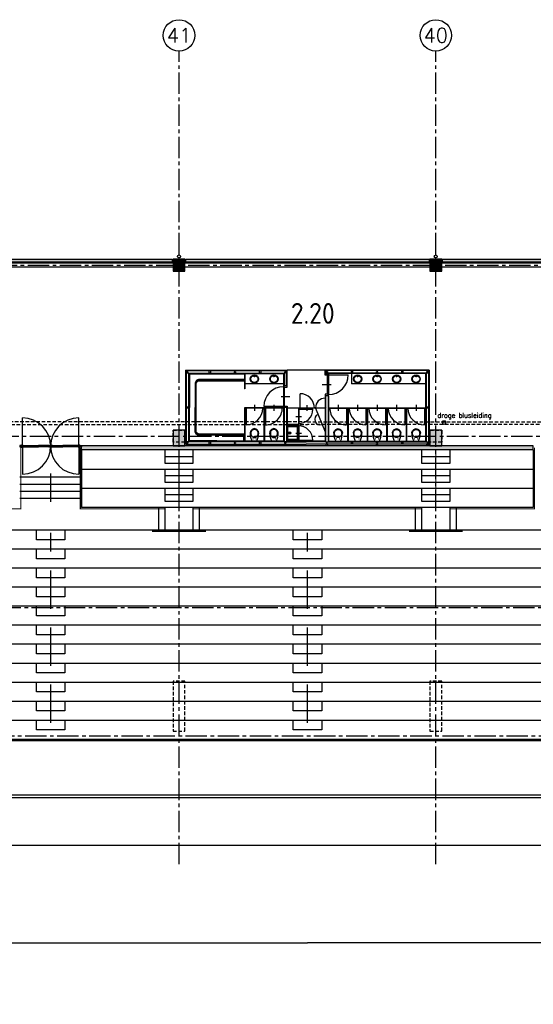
# Model space of a CAD drawing. Extents: x 2980 to 201049, y 2980 to 157420.
# Tile 50 of 78: x 85800 to 107400, y 116010 to 157420. Entities that reach past the tile are written whole.
import ezdxf
from ezdxf.enums import TextEntityAlignment as Align

# ---------------------------------------------------------------- set-up
doc = ezdxf.new("R2010")
doc.units = 0
doc.header["$LTSCALE"] = 1200
doc.linetypes.add('CENTER2', pattern=[1.125, 0.75, -0.125, 0.125, -0.125])
doc.linetypes.add('HIDDEN2', pattern=[0.1875, 0.125, -0.0625])
doc.layers.add('CIVIEL', color=8, linetype='CONTINUOUS')
doc.layers.add('STRAMIENLIJNEN', color=9, linetype='CENTER2')
doc.styles.add('5MM', font='romans', dxfattribs={"height": 1000})
doc.styles.add('FRANK', font='iso.shx', dxfattribs={"width": 1.2})
doc.styles.add('VAR', font='ROMANS')

msp = doc.modelspace()

# ---------------------------------------------------------------- linework, layer by layer
at = {"layer": 'CIVIEL'}
for p, q in [((92250, 147184), (81950, 147184)), ((92250, 147016), (81950, 147016)), ((103050, 147184), (92750, 147184)), ((103050, 147016), (92750, 147016)), ((113850, 147184), (103550, 147184)), ((113850, 147016), (103550, 147016)), ((92777.5, 142685.17432), (97041.834, 142685.17432)), ((92777.5, 142685.17432), (92777.5, 139565.17432)), ((92790, 142672.67432), (97029.334, 142672.67432)), ((92790, 142672.67432), (92790, 139565.17432)), ((92802.5, 142660.17432), (97016.834, 142660.17432)), ((92802.5, 142660.17432), (92802.5, 139565.17432)), ((92902.5, 142560.17432), (96916.834, 142560.17432)), ((92902.5, 142560.17432), (92902.5, 139665.17432)), ((92915, 142547.67432), (96904.334, 142547.67432)), ((92915, 142547.67432), (92915, 139677.67432)), ((92927.5, 142535.17432), (96891.834, 142535.17432)), ((92927.5, 142535.17432), (92927.5, 139690.17432)), ((95251.834, 142535.17432), (95251.834, 141901.17432)), ((95271.834, 142535.17432), (95271.834, 141901.17432)), ((96891.834, 142535.17432), (96891.834, 142035.17432)), ((98641.834, 142685.17432), (97041.834, 142685.17432)), ((103021.834, 142685.17432), (98641.834, 142685.17432)), ((103009.334, 142672.67432), (98654.334, 142672.67432)), ((102996.834, 142660.17432), (98666.834, 142660.17432)), ((102896.834, 142560.17432), (98766.834, 142560.17432)), ((102884.334, 142547.67432), (98779.334, 142547.67432)), ((98786.834, 142483.17432), (99616.834, 142483.17432)), ((102871.834, 142535.17432), (98791.834, 142535.17432)), ((99749.334, 142535.17432), (99749.334, 142110.17432)), ((102871.834, 142535.17432), (102871.834, 139690.17432)), ((102884.334, 142547.67432), (102884.334, 139677.67432)), ((102896.834, 142560.17432), (102896.834, 139665.17432)), ((102996.834, 142660.17432), (102996.834, 139565.17432)), ((103009.334, 142672.67432), (103009.334, 139565.17432)), ((103021.834, 142685.17432), (103021.834, 139565.17432)), ((96891.834, 142110.17432), (95271.834, 142110.17432)), ((98892.62806, 142068.17432), (98518.11735, 142068.17432)), ((102871.834, 142110.17432), (99749.334, 142110.17432)), ((95271.834, 141901.17432), (95251.834, 141901.17432)), ((97591.834, 141081.17432), (97591.834, 141691.17432)), ((98791.834, 141811.17432), (98791.834, 141811.17432)), ((98791.834, 141811.17432), (98791.834, 141811.17432)), ((95671.834, 141216.82613), (95671.834, 140964.22974)), ((96491.834, 141216.82613), (96491.834, 140964.22974)), ((96791.03994, 141568.17432), (97165.55065, 141568.17432)), ((97891.834, 140967.88293), (97891.834, 141215.05508)), ((99191.834, 141216.82613), (99191.834, 140964.22974)), ((100011.834, 141216.82613), (100011.834, 140964.22974)), ((100831.834, 141216.82613), (100831.834, 140964.22974)), ((101651.834, 141216.82613), (101651.834, 140964.22974)), ((102471.834, 141216.82613), (102471.834, 140964.22974)), ((96891.834, 141101.17432), (95251.834, 141101.17432)), ((95251.834, 141101.17432), (95251.834, 139690.17432)), ((96891.834, 141081.17432), (95271.834, 141081.17432)), ((95271.834, 141081.17432), (95271.834, 139690.17432)), ((95321.834, 141101.17432), (95321.834, 140381.17432)), ((96021.834, 141081.17432), (96021.834, 141101.17432)), ((96896.834, 141153.17432), (96066.834, 141153.17432)), ((96071.834, 141081.17432), (96071.834, 139690.17432)), ((96091.834, 141081.17432), (96091.834, 139690.17432)), ((96141.834, 141101.17432), (96141.834, 140381.17432)), ((96841.834, 141081.17432), (96841.834, 141061.17432)), ((96961.834, 141110.17432), (96961.834, 141110.17432)), ((97041.834, 141101.17432), (98641.834, 141101.17432)), ((98641.834, 141081.17432), (97041.834, 141081.17432)), ((97521.834, 141081.17432), (97521.834, 139690.17432)), ((97521.834, 141038.1887), (98131.834, 141038.1887)), ((97541.834, 141081.17432), (97541.834, 139690.17432)), ((98241.834, 141081.17432), (98641.834, 140081.55533)), ((98265.1211, 141092.86845), (98265.1211, 141092.86845)), ((98317.97421, 141092.86845), (98317.97421, 141092.86845)), ((98721.834, 141110.17432), (98721.834, 141110.17432)), ((98791.834, 141101.17432), (102871.834, 141101.17432)), ((98791.834, 141081.17432), (102871.834, 141081.17432)), ((98841.834, 141081.17432), (98841.834, 141061.17432)), ((99541.834, 141101.17432), (99541.834, 140381.17432)), ((99591.834, 141081.17432), (99591.834, 139690.17432)), ((99611.834, 141081.17432), (99611.834, 139690.17432)), ((99661.834, 141081.17432), (99661.834, 141101.17432)), ((100361.834, 141101.17432), (100361.834, 140381.17432)), ((100411.834, 141081.17432), (100411.834, 139690.17432)), ((100431.834, 141081.17432), (100431.834, 139690.17432)), ((100481.834, 141081.17432), (100481.834, 141101.17432)), ((101181.834, 141101.17432), (101181.834, 140381.17432)), ((101231.834, 141081.17432), (101231.834, 139690.17432)), ((101251.834, 141081.17432), (101251.834, 139690.17432)), ((101301.834, 141081.17432), (101301.834, 141101.17432)), ((102001.834, 141101.17432), (102001.834, 140381.17432)), ((102051.834, 141081.17432), (102051.834, 139690.17432)), ((102071.834, 141081.17432), (102071.834, 139690.17432)), ((102121.834, 141081.17432), (102121.834, 141101.17432)), ((102821.834, 141101.17432), (102821.834, 140381.17432)), ((85918, 139486.75), (85918, 140668.75)), ((88282, 139486.75), (88282, 140668.75)), ((96891.834, 140790.17432), (96891.834, 139690.17432)), ((97521.834, 140395.67432), (97041.834, 140395.67432)), ((97408.54261, 140738.1887), (97655.71476, 140738.1887)), ((98791.834, 140790.17432), (98791.834, 139690.17432)), ((103595, 140550), (103705, 140550)), ((103595, 140450), (103595, 140550)), ((103705, 140450), (103705, 140550)), ((97521.834, 140375.67432), (97041.834, 140375.67432)), ((97408.54261, 140033.15994), (97655.71476, 140033.15994)), ((92802.5, 139565.17432), (92777.5, 139565.17432)), ((96916.834, 139665.17432), (92902.5, 139665.17432)), ((92902.5, 139565.17432), (97841.834, 139565.17432)), ((96904.334, 139677.67432), (92915, 139677.67432)), ((96891.834, 139690.17432), (92927.5, 139690.17432)), ((95771.834, 139690.17432), (95571.834, 139690.17432)), ((96591.834, 139690.17432), (96391.834, 139690.17432)), ((97016.834, 139665.17432), (97841.834, 139665.17432)), ((97029.334, 139677.67432), (97841.834, 139677.67432)), ((97041.834, 139690.17432), (97841.834, 139690.17432)), ((97521.834, 139733.15994), (98131.834, 139733.15994)), ((98641.834, 139690.17432), (97841.834, 139690.17432)), ((98654.334, 139677.67432), (97841.834, 139677.67432)), ((98666.834, 139665.17432), (97841.834, 139665.17432)), ((102896.834, 139565.17432), (97841.834, 139565.17432)), ((98766.834, 139665.17432), (102896.834, 139665.17432)), ((98779.334, 139677.67432), (102884.334, 139677.67432)), ((98791.834, 139690.17432), (102871.834, 139690.17432)), ((99091.834, 139690.17432), (99291.834, 139690.17432)), ((99911.834, 139690.17432), (100111.834, 139690.17432)), ((100731.834, 139690.17432), (100931.834, 139690.17432)), ((101551.834, 139690.17432), (101751.834, 139690.17432)), ((102371.834, 139690.17432), (102571.834, 139690.17432)), ((102996.834, 139565.17432), (103021.834, 139565.17432)), ((85850, 139491.5), (85868, 139491.5)), ((85850, 139486.75), (85868, 139486.75)), ((85850, 139482), (85868, 139482)), ((85918, 139486.75), (85918, 138304.75)), ((85924, 139493), (86591, 139493)), ((85924, 139467), (85924, 139493)), ((85924, 139485), (86591, 139485)), ((85924, 139473), (86591, 139473)), ((85924, 139467), (86591, 139467)), ((85940, 139518.5), (86591, 139518.5)), ((85940, 139499), (85941.05796, 139493)), ((85940, 139461), (85941.05796, 139467)), ((85940, 139455), (86591, 139455)), ((87019, 139518.5), (86591, 139518.5)), ((87035, 139493), (86591, 139493)), ((87035, 139485), (86591, 139485)), ((87035, 139473), (86591, 139473)), ((87035, 139467), (86591, 139467)), ((87019, 139455), (86591, 139455)), ((87019, 139499), (87017.94204, 139493)), ((87019, 139461), (87017.94204, 139467)), ((87035, 139467), (87035, 139493)), ((87100, 139491.5), (87091, 139491.5)), ((87091, 139486.75), (87109, 139486.75)), ((87109, 139486.75), (87091, 139486.75)), ((87100, 139482), (87091, 139482)), ((87100, 139491.5), (87109, 139491.5)), ((87100, 139482), (87109, 139482)), ((87165, 139467), (87165, 139493)), ((87165, 139493), (87609, 139493)), ((87165, 139485), (87609, 139485)), ((87165, 139473), (87609, 139473)), ((87165, 139467), (87609, 139467)), ((87181, 139518.5), (87609, 139518.5)), ((87181, 139499), (87182.05796, 139493)), ((87181, 139461), (87182.05796, 139467)), ((87181, 139455), (87609, 139455)), ((88260, 139518.5), (87609, 139518.5)), ((88276, 139493), (87609, 139493)), ((88276, 139485), (87609, 139485)), ((88276, 139473), (87609, 139473)), ((88276, 139467), (87609, 139467)), ((88260, 139455), (87609, 139455)), ((88260, 139499), (88258.94204, 139493)), ((88260, 139461), (88258.94204, 139467)), ((88276, 139467), (88276, 139493)), ((88282, 139486.75), (88282, 138304.75)), ((88350, 139491.5), (88332, 139491.5)), ((88350, 139486.75), (88332, 139486.75)), ((88350, 139482), (88332, 139482)), ((88400, 139330), (88400, 139493)), ((88400, 139330), (88400, 136900)), ((99850, 139350), (99850, 139350)), ((107400, 139330), (107400, 139493)), ((107400, 139330), (107400, 136900)), ((93100, 139033.33333), (91900, 139033.33333)), ((103900, 139033.33333), (102700, 139033.33333)), ((85800, 138191.44922), (88400, 138191.44922)), ((93100, 138233.33333), (91900, 138233.33333)), ((103900, 138233.33333), (102700, 138233.33333)), ((85800, 137891.44922), (88400, 137891.44922)), ((85800, 137591.44922), (88400, 137591.44922)), ((85800, 137291.44922), (88400, 137291.44922)), ((93100, 137433.33333), (91900, 137433.33333)), ((103900, 137433.33333), (102700, 137433.33333)), ((91633, 136900), (91633, 135950)), ((91900, 136900), (91900, 135950)), ((93100, 135950), (93100, 136900)), ((93367, 135950), (93367, 136900)), ((102433, 136900), (102433, 135950)), ((102700, 136900), (102700, 135950)), ((103900, 135950), (103900, 136900)), ((104167, 135950), (104167, 136900)), ((157774.88675, 124800), (37770.21546, 124800)), ((157856.95463, 124700), (37790.1067, 124700)), ((45400, 118600), (97900, 118600)), ((150400, 118600), (97900, 118600))]:
    msp.add_line(p, q, dxfattribs=at)
at = {"layer": 'CIVIEL', "linetype": 'CONTINUOUS'}
for p, q in [((97041.834, 139737.92432), (97041.834, 140327.92432)), ((97051.83398, 140337.92432), (97471.834, 140337.92432)), ((97071.834, 139737.92432), (97071.834, 140327.92432)), ((97081.834, 140307.92432), (97461.834, 140307.92432)), ((97081.834, 140307.92432), (97461.834, 140307.92432)), ((97466.50744, 140282.92432), (97466.50744, 139783.39556)), ((97506.72224, 140282.92432), (97466.50744, 140282.92432)), ((97471.834, 140297.92432), (97471.834, 140282.92432)), ((97471.834, 140297.92432), (97471.834, 140282.92432)), ((97501.834, 140307.92432), (97501.834, 140282.92432)), ((97506.72224, 139783.39556), (97506.72224, 140282.92432)), ((97471.834, 139727.92432), (97051.834, 139727.92432)), ((97461.834, 139757.92432), (97081.834, 139757.92432)), ((97461.834, 139757.92432), (97081.834, 139757.92432)), ((97466.50744, 139783.39556), (97506.72224, 139783.39556)), ((97471.834, 139783.39556), (97471.834, 139767.92432)), ((97471.834, 139783.39556), (97471.834, 139767.92432)), ((97501.834, 139783.39556), (97501.834, 139757.92432))]:
    msp.add_line(p, q, dxfattribs=at)
at = {"layer": 'CIVIEL'}
for points in [[(81970, 147330), (81970, 147230), (92230, 147230), (92230, 147330)], [(92250, 147350), (92250, 146850), (92750, 146850), (92750, 147350)], [(92770, 147330), (92770, 147230), (103030, 147230), (103030, 147330)], [(103050, 147350), (103050, 146850), (103550, 146850), (103550, 147350)], [(103570, 147330), (103570, 147230), (113830, 147230), (113830, 147330)], [(93819.334, 142560.17432), (93769.334, 142560.17432), (93769.334, 142660.17432), (93819.334, 142660.17432)], [(95934.334, 142560.17432), (95884.334, 142560.17432), (95884.334, 142660.17432), (95934.334, 142660.17432)], [(98779.334, 142525.17432), (98779.334, 142535.17432), (98791.834, 142535.17432), (98791.834, 142483.17432), (98746.834, 142483.17432), (98746.834, 142468.17432), (98641.834, 142468.17432), (98641.834, 142535.17432), (98654.334, 142535.17432), (98654.334, 142525.17432)], [(98786.834, 142483.17432), (98786.834, 141653.17432), (98746.834, 141653.17432), (98746.834, 142483.17432)], [(99799.334, 142560.17432), (99749.334, 142560.17432), (99749.334, 142660.17432), (99799.334, 142660.17432)], [(101914.334, 142560.17432), (101864.334, 142560.17432), (101864.334, 142660.17432), (101914.334, 142660.17432)], [(96904.334, 142025.17432), (96904.334, 142035.17432), (96891.834, 142035.17432), (96891.834, 141983.17432), (96936.834, 141983.17432), (96936.834, 141968.17432), (97041.834, 141968.17432), (97041.834, 142035.17432), (97029.334, 142035.17432), (97029.334, 142025.17432)], [(96896.834, 141983.17432), (96896.834, 141153.17432), (96936.834, 141153.17432), (96936.834, 141983.17432)], [(98779.334, 141611.17432), (98779.334, 141601.17432), (98791.834, 141601.17432), (98791.834, 141653.17432), (98746.834, 141653.17432), (98746.834, 141668.17432), (98641.834, 141668.17432), (98641.834, 141601.17432), (98654.334, 141601.17432), (98654.334, 141611.17432)], [(92902.5, 141137.67432), (92902.5, 141087.67432), (92802.5, 141087.67432), (92802.5, 141137.67432)], [(96904.334, 141111.17432), (96904.334, 141101.17432), (96891.834, 141101.17432), (96891.834, 141153.17432), (96936.834, 141153.17432), (96936.834, 141168.17432), (97041.834, 141168.17432), (97041.834, 141101.17432), (97029.334, 141101.17432), (97029.334, 141111.17432)], [(102996.834, 141137.67432), (102996.834, 141087.67432), (102896.834, 141087.67432), (102896.834, 141137.67432)], [(92250, 140150), (92250, 139493), (92750, 139493), (92750, 140150)], [(103050, 140150), (103050, 139493), (103550, 139493), (103550, 140150)], [(93819.334, 139565.17432), (93769.334, 139565.17432), (93769.334, 139665.17432), (93819.334, 139665.17432)], [(95934.334, 139565.17432), (95884.334, 139565.17432), (95884.334, 139665.17432), (95934.334, 139665.17432)], [(99799.334, 139565.17432), (99749.334, 139565.17432), (99749.334, 139665.17432), (99799.334, 139665.17432)], [(101914.334, 139565.17432), (101864.334, 139565.17432), (101864.334, 139665.17432), (101914.334, 139665.17432)], [(85850, 139455), (85850, 139455), (85850, 139518.5), (85850, 139518.5), (85850, 139518.5), (85805, 139518.5), (85805, 139455), (85805, 139455), (85805, 139455), (85850, 139455)], [(85868, 139455), (85868, 139455), (85940, 139455), (85940, 139461), (85918, 139461), (85918, 139518.5), (85868, 139518.5), (85868, 139518.5), (85868, 139518.5), (85868, 139455)], [(87091, 139455), (87091, 139455), (87019, 139455), (87019, 139461), (87041, 139461), (87041, 139518.5), (87091, 139518.5), (87091, 139518.5), (87091, 139518.5), (87091, 139455)], [(87109, 139455), (87109, 139455), (87181, 139455), (87181, 139461), (87159, 139461), (87159, 139518.5), (87109, 139518.5), (87109, 139518.5), (87109, 139518.5), (87109, 139455)], [(88332, 139455), (88332, 139455), (88260, 139455), (88260, 139461), (88282, 139461), (88282, 139518.5), (88332, 139518.5), (88332, 139518.5), (88332, 139518.5), (88332, 139455)], [(88350, 139455), (88350, 139455), (88350, 139518.5), (88350, 139518.5), (88350, 139518.5), (88395, 139518.5), (88395, 139455), (88395, 139455), (88395, 139455), (88350, 139455)]]:
    msp.add_lwpolyline(points, close=True, dxfattribs=at)
for points in [[(92902.5, 142564.17432), (92802.5, 142564.17432), (92802.5, 142572.17432), (92838, 142572.17432, 0.4142135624), (92850, 142584.17432), (92850, 142640.17432, 0.4142135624), (92838, 142652.17432), (92802.5, 142652.17432), (92802.5, 142660.17432), (92902.5, 142660.17432), (92902.5, 142652.17432), (92867, 142652.17432, 0.4142135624), (92855, 142640.17432), (92855, 142584.17432, 0.4142135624), (92867, 142572.17432), (92902.5, 142572.17432)], [(94801.834, 142564.17432), (94901.834, 142564.17432), (94901.834, 142572.17432), (94866.334, 142572.17432, -0.4142135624), (94854.334, 142584.17432), (94854.334, 142640.17432, -0.4142135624), (94866.334, 142652.17432), (94901.834, 142652.17432), (94901.834, 142660.17432), (94801.834, 142660.17432), (94801.834, 142652.17432), (94837.334, 142652.17432, -0.4142135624), (94849.334, 142640.17432), (94849.334, 142584.17432, -0.4142135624), (94837.334, 142572.17432), (94801.834, 142572.17432)], [(97016.834, 142564.17432), (96916.834, 142564.17432), (96916.834, 142572.17432), (96952.334, 142572.17432, 0.4142135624), (96964.334, 142584.17432), (96964.334, 142640.17432, 0.4142135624), (96952.334, 142652.17432), (96916.834, 142652.17432), (96916.834, 142660.17432), (97016.834, 142660.17432), (97016.834, 142652.17432), (96981.334, 142652.17432, 0.4142135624), (96969.334, 142640.17432), (96969.334, 142584.17432, 0.4142135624), (96981.334, 142572.17432), (97016.834, 142572.17432)], [(98666.834, 142564.17432), (98766.834, 142564.17432), (98766.834, 142572.17432), (98731.334, 142572.17432, -0.4142135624), (98719.334, 142584.17432), (98719.334, 142640.17432, -0.4142135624), (98731.334, 142652.17432), (98766.834, 142652.17432), (98766.834, 142660.17432), (98666.834, 142660.17432), (98666.834, 142652.17432), (98702.334, 142652.17432, -0.4142135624), (98714.334, 142640.17432), (98714.334, 142584.17432, -0.4142135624), (98702.334, 142572.17432), (98666.834, 142572.17432)], [(100881.834, 142564.17432), (100781.834, 142564.17432), (100781.834, 142572.17432), (100817.334, 142572.17432, 0.4142135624), (100829.334, 142584.17432), (100829.334, 142640.17432, 0.4142135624), (100817.334, 142652.17432), (100781.834, 142652.17432), (100781.834, 142660.17432), (100881.834, 142660.17432), (100881.834, 142652.17432), (100846.334, 142652.17432, 0.4142135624), (100834.334, 142640.17432), (100834.334, 142584.17432, 0.4142135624), (100846.334, 142572.17432), (100881.834, 142572.17432)], [(102896.834, 142564.17432), (102996.834, 142564.17432), (102996.834, 142572.17432), (102961.334, 142572.17432, -0.4142135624), (102949.334, 142584.17432), (102949.334, 142640.17432, -0.4142135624), (102961.334, 142652.17432), (102996.834, 142652.17432), (102996.834, 142660.17432), (102896.834, 142660.17432), (102896.834, 142652.17432), (102932.334, 142652.17432, -0.4142135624), (102944.334, 142640.17432), (102944.334, 142584.17432, -0.4142135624), (102932.334, 142572.17432), (102896.834, 142572.17432)], [(92902.5, 139661.17432), (92802.5, 139661.17432), (92802.5, 139653.17432), (92838, 139653.17432, -0.4142135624), (92850, 139641.17432), (92850, 139585.17432, -0.4142135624), (92838, 139573.17432), (92802.5, 139573.17432), (92802.5, 139565.17432), (92902.5, 139565.17432), (92902.5, 139573.17432), (92867, 139573.17432, -0.4142135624), (92855, 139585.17432), (92855, 139641.17432, -0.4142135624), (92867, 139653.17432), (92902.5, 139653.17432)], [(94801.834, 139661.17432), (94901.834, 139661.17432), (94901.834, 139653.17432), (94866.334, 139653.17432, 0.4142135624), (94854.334, 139641.17432), (94854.334, 139585.17432, 0.4142135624), (94866.334, 139573.17432), (94901.834, 139573.17432), (94901.834, 139565.17432), (94801.834, 139565.17432), (94801.834, 139573.17432), (94837.334, 139573.17432, 0.4142135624), (94849.334, 139585.17432), (94849.334, 139641.17432, 0.4142135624), (94837.334, 139653.17432), (94801.834, 139653.17432)], [(97016.834, 139661.17432), (96916.834, 139661.17432), (96916.834, 139653.17432), (96952.334, 139653.17432, -0.4142135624), (96964.334, 139641.17432), (96964.334, 139585.17432, -0.4142135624), (96952.334, 139573.17432), (96916.834, 139573.17432), (96916.834, 139565.17432), (97016.834, 139565.17432), (97016.834, 139573.17432), (96981.334, 139573.17432, -0.4142135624), (96969.334, 139585.17432), (96969.334, 139641.17432, -0.4142135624), (96981.334, 139653.17432), (97016.834, 139653.17432)], [(98666.834, 139661.17432), (98766.834, 139661.17432), (98766.834, 139653.17432), (98731.334, 139653.17432, 0.4142135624), (98719.334, 139641.17432), (98719.334, 139585.17432, 0.4142135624), (98731.334, 139573.17432), (98766.834, 139573.17432), (98766.834, 139565.17432), (98666.834, 139565.17432), (98666.834, 139573.17432), (98702.334, 139573.17432, 0.4142135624), (98714.334, 139585.17432), (98714.334, 139641.17432, 0.4142135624), (98702.334, 139653.17432), (98666.834, 139653.17432)], [(100881.834, 139661.17432), (100781.834, 139661.17432), (100781.834, 139653.17432), (100817.334, 139653.17432, -0.4142135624), (100829.334, 139641.17432), (100829.334, 139585.17432, -0.4142135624), (100817.334, 139573.17432), (100781.834, 139573.17432), (100781.834, 139565.17432), (100881.834, 139565.17432), (100881.834, 139573.17432), (100846.334, 139573.17432, -0.4142135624), (100834.334, 139585.17432), (100834.334, 139641.17432, -0.4142135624), (100846.334, 139653.17432), (100881.834, 139653.17432)], [(102896.834, 139661.17432), (102996.834, 139661.17432), (102996.834, 139653.17432), (102961.334, 139653.17432, 0.4142135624), (102949.334, 139641.17432), (102949.334, 139585.17432, 0.4142135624), (102961.334, 139573.17432), (102996.834, 139573.17432), (102996.834, 139565.17432), (102896.834, 139565.17432), (102896.834, 139573.17432), (102932.334, 139573.17432, 0.4142135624), (102944.334, 139585.17432), (102944.334, 139641.17432, 0.4142135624), (102932.334, 139653.17432), (102896.834, 139653.17432)]]:
    msp.add_lwpolyline(points, format="xyb", close=True, dxfattribs=at)
for points, format in [([(95251.834, 142515.17432), (92947.5, 142515.17432, 0.1606200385)], "xyb"), ([(92947.5, 142515.17432), (92947.5, 141112.67432, 0.3965970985)], "xyb"), ([(95251.834, 142285.17432), (93347.5, 142285.17432, 0.4142135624), (93177.5, 142115.17432), (93177.5, 141112.67432, 0.1985472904)], "xyb"), ([(95251.834, 142255.17432), (93347.5, 142255.17432, 0.4142135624), (93207.5, 142115.17432), (93207.5, 141112.67432, 0.1954918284)], "xyb"), ([(95251.834, 139990.17432), (94089.667, 139990.17432), (93347.5, 139990.17432, -0.4142135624), (93227.5, 140110.17432), (93227.5, 140859.17432), (93227.5, 141112.67432), (93227.5, 141366.17432), (93227.5, 142115.17432, -0.4142135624), (93347.5, 142235.17432), (95251.834, 142235.17432)], "xyb"), ([(92947.5, 139710.17432), (92947.5, 141112.67432, -0.3965970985)], "xyb"), ([(94089.667, 139940.17432), (93347.5, 139940.17432, -0.4142135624), (93177.5, 140110.17432), (93177.5, 141112.67432, -0.1985472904)], "xyb"), ([(94089.667, 139970.17432), (93347.5, 139970.17432, -0.4142135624), (93207.5, 140110.17432), (93207.5, 141112.67432, -0.1954918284)], "xyb"), ([(94089.667, 139970.17432), (95231.834, 139970.17432, 0.4142135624)], "xyb"), ([(95231.834, 139710.17432), (95231.834, 139970.17432, 0.3965970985)], "xyb"), ([(94089.667, 139710.17432), (92947.5, 139710.17432, -0.1606200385)], "xyb"), ([(94089.667, 139940.17432), (95231.834, 139940.17432, 0.4142135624)], "xyb"), ([(94089.667, 139710.17432), (95231.834, 139710.17432, 0.1606200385)], "xyb"), ([(86500, 137291.44922, 0, 14.64, 0), (86500, 137320.72922, 14.64, 50, 0), (86500, 137391.44922, 50, 85.36, 0), (86500, 137462.16922, 85.36, 100, 0), (86500, 137491.44922, 0, 0, 0), (86500, 138191.44922, 0, 0, 0)], "xyseb"), ([(87700, 137291.44922, 0, 14.64, 0), (87700, 137320.72922, 14.64, 50, 0), (87700, 137391.44922, 50, 85.36, 0), (87700, 137462.16922, 85.36, 100, 0), (87700, 137491.44922, 0, 0, 0), (87700, 138191.44922, 0, 0, 0)], "xyseb")]:
    msp.add_lwpolyline(points, format=format, dxfattribs=at)
for points in [[(96904.334, 142547.67432), (96904.334, 142035.17432)], [(96916.834, 142560.17432), (96916.834, 142025.17432)], [(97016.834, 142025.17432), (97016.834, 142660.17432)], [(97029.334, 142035.17432), (97029.334, 142672.67432)], [(97041.834, 142035.17432), (97041.834, 142685.17432)], [(98641.834, 142535.17432), (98641.834, 142685.17432)], [(98654.334, 142535.17432), (98654.334, 142672.67432)], [(98666.834, 142525.17432), (98666.834, 142660.17432)], [(98766.834, 142560.17432), (98766.834, 142525.17432)], [(98779.334, 142547.67432), (98779.334, 142535.17432)], [(96916.834, 141311.17432), (96916.834, 139665.17432)], [(98641.834, 141601.17432), (98641.834, 139690.17432)], [(98654.334, 141601.17432), (98654.334, 139677.67432)], [(98666.834, 141611.17432), (98666.834, 139665.17432)], [(98766.834, 141611.17432), (98766.834, 139665.17432)], [(98779.334, 141601.17432), (98779.334, 139677.67432)], [(98791.834, 141601.17432), (98791.834, 139690.17432)], [(96891.834, 141101.17432), (96891.834, 139690.17432)], [(96904.334, 141101.17432), (96904.334, 139677.67432)], [(97016.834, 141111.17432), (97016.834, 139665.17432)], [(97029.334, 141111.17432), (97029.334, 139677.67432)], [(97041.834, 141101.17432), (97041.834, 139690.17432)], [(85918, 139499), (85940, 139499), (85940, 139518.5), (85918, 139518.5)], [(87041, 139499), (87019, 139499), (87019, 139518.5), (87041, 139518.5)], [(87159, 139499), (87181, 139499), (87181, 139518.5), (87159, 139518.5)], [(88282, 139499), (88260, 139499), (88260, 139518.5), (88282, 139518.5)], [(107400, 139493), (88400, 139493)], [(107400, 139330), (88400, 139330)], [(91900, 139300), (91900, 138766.66667), (93100, 138766.66667), (93100, 139300)], [(102700, 139300), (102700, 138766.66667), (103900, 138766.66667), (103900, 139300)], [(107400, 138500), (88400, 138500)], [(91900, 138500), (91900, 137966.66667), (93100, 137966.66667), (93100, 138500)], [(102700, 138500), (102700, 137966.66667), (103900, 137966.66667), (103900, 138500)], [(107400, 137700), (88400, 137700)], [(91900, 137700), (91900, 137166.66667), (93100, 137166.66667), (93100, 137700)], [(102700, 137700), (102700, 137166.66667), (103900, 137166.66667), (103900, 137700)], [(107400, 136900), (88400, 136900)], [(157050, 32250), (160094.71876, 32250), (165258.68569, 34388.98514), (169211.01486, 38341.31431), (171350, 43505.28124), (171350, 124694.71876), (169211.01486, 129858.68569), (165258.68569, 133811.01486), (160094.71876, 135950), (35705.28124, 135950), (30541.31431, 133811.01486), (26588.98514, 129858.68569), (24450, 124694.71876), (24450, 43505.28124), (26588.98514, 38341.31431), (30541.31431, 34388.98514), (35705.28124, 32250), (38730, 32250)], [(87700, 135950), (87700, 135550), (86500, 135550), (86500, 135950)], [(98500, 135950), (98500, 135550), (97300, 135550), (97300, 135950)], [(157050, 33050), (159935.58887, 33050), (164805.52209, 35067.19239), (168532.80761, 38794.47791), (170550, 43664.41113), (170550, 124535.58887), (168532.80761, 129405.52209), (164805.52209, 133132.80761), (159935.58887, 135150), (35864.41113, 135150)], [(87700, 135150), (87700, 134750), (86500, 134750), (86500, 135150)], [(98500, 135150), (98500, 134750), (97300, 134750), (97300, 135150)], [(157050, 33850), (159776.45897, 33850), (164352.35849, 35745.39964), (167854.60036, 39247.64151), (169750, 43823.54103), (169750, 124376.45897), (167854.60036, 128952.35849), (164352.35849, 132454.60036), (159776.45897, 134350), (36023.54103, 134350)], [(87700, 134350), (87700, 133950), (86500, 133950), (86500, 134350)], [(98500, 134350), (98500, 133950), (97300, 133950), (97300, 134350)], [(157050, 34650), (159617.32908, 34650), (163899.19489, 36423.60689), (167176.39311, 39700.80511), (168950, 43982.67092), (168950, 124217.32908), (167176.39311, 128499.19489), (163899.19489, 131776.39311), (159617.32908, 133550), (36182.67092, 133550)], [(87700, 133550), (87700, 133150), (86500, 133150), (86500, 133550)], [(98500, 133550), (98500, 133150), (97300, 133150), (97300, 133550)], [(157050, 35450), (159458.19919, 35450), (163446.0313, 37101.81414), (166498.18586, 40153.9687), (168150, 44141.80081), (168150, 124058.19919), (166498.18586, 128046.0313), (163446.0313, 131098.18586), (159458.19919, 132750), (36341.80081, 132750)], [(87700, 132750), (87700, 132350), (86500, 132350), (86500, 132750)], [(98500, 132750), (98500, 132350), (97300, 132350), (97300, 132750)], [(157050, 36250), (159299.06929, 36250), (162992.8677, 37780.0214), (165819.9786, 40607.1323), (167350, 44300.93071), (167350, 123899.06929), (165819.9786, 127592.8677), (162992.8677, 130419.9786), (159299.06929, 131950), (38250, 131950)], [(87700, 131950), (87700, 131550), (86500, 131550), (86500, 131950)], [(98500, 131950), (98500, 131550), (97300, 131550), (97300, 131950)], [(157050, 37050), (159139.9394, 37050), (162539.7041, 38458.22865), (165141.77135, 41060.2959), (166550, 44460.0606), (166550, 123739.9394), (165141.77135, 127139.7041), (162539.7041, 129741.77135), (159139.9394, 131150), (38250, 131150)], [(87700, 131150), (87700, 130750), (86500, 130750), (86500, 131150)], [(98500, 131150), (98500, 130750), (97300, 130750), (97300, 131150)], [(157050, 37850), (158980.8095, 37850), (162086.5405, 39136.4359), (164463.5641, 41513.4595), (165750, 44619.1905), (165750, 123580.8095), (164463.5641, 126686.5405), (162086.5405, 129063.5641), (158980.8095, 130350), (38250, 130350)], [(87700, 130350), (87700, 129950), (86500, 129950), (86500, 130350)], [(98500, 130350), (98500, 129950), (97300, 129950), (97300, 130350)], [(157050, 38650), (158821.67961, 38650), (161633.3769, 39814.64315), (163785.35685, 41966.6231), (164950, 44778.32039), (164950, 123421.67961), (163785.35685, 126233.3769), (161633.3769, 128385.35685), (158821.67961, 129550), (38250, 129550)], [(87700, 129550), (87700, 129150), (86500, 129150), (86500, 129550)], [(98500, 129550), (98500, 129150), (97300, 129150), (97300, 129550)], [(157050, 39450), (158662.54972, 39450), (161180.21331, 40492.8504), (163107.1496, 42419.78669), (164150, 44937.45028), (164150, 123262.54972), (163107.1496, 125780.21331), (161180.21331, 127707.1496), (158662.54972, 128750), (38250, 128750)], [(87700, 128750), (87700, 128350), (86500, 128350), (86500, 128750)], [(98500, 128750), (98500, 128350), (97300, 128350), (97300, 128750)], [(157050, 40250), (158503.41982, 40250), (160727.04971, 41171.05766), (162428.94234, 42872.95029), (163350, 45096.58018), (163350, 123103.41982), (162428.94234, 125327.04971), (160727.04971, 127028.94234), (158503.41982, 127950), (38250, 127950)], [(87700, 127950), (87700, 127550), (86500, 127550), (86500, 127950)], [(98500, 127950), (98500, 127550), (97300, 127550), (97300, 127950)], [(157050, 41050), (158344.28993, 41050), (160273.88611, 41849.26491), (161750.73509, 43326.11389), (162550, 45255.71007), (162550, 122944.28993), (161750.73509, 124873.88611), (160273.88611, 126350.73509), (158344.28993, 127150), (38250, 127150)], [(157856.95463, 124700), (37790.1067, 124700), (38187.93143, 122700), (156863.40857, 122700)]]:
    msp.add_lwpolyline(points, dxfattribs=at)
at = {"layer": 'CIVIEL', "linetype": 'HIDDEN2'}
for points in [[(97900, 140505), (34799.2354, 140505), (27961.11408, 137672.5574), (22727.4426, 132438.88592), (19895, 125600.7646), (19895, 46625), (20005, 46625), (20005, 125578.88423), (22820.69609, 132376.57593), (28023.42407, 137579.30391), (34821.11577, 140395), (97900, 140395)], [(97900, 140505), (161000.7646, 140505), (167838.88592, 137672.5574), (173072.5574, 132438.88592), (175905, 125600.7646), (175905, 56750)], [(175795, 56750), (175795, 125578.88423), (172979.30391, 132376.57593), (167776.57593, 137579.30391), (160978.88423, 140395), (97900, 140395)]]:
    msp.add_lwpolyline(points, dxfattribs=at)
for points in [[(92250, 140150), (92750, 140150), (92750, 139650), (92250, 139650)], [(103050, 140150), (103550, 140150), (103550, 139650), (103050, 139650)], [(92250, 129600), (92250, 127500), (92750, 127500), (92750, 129600)], [(103050, 129600), (103050, 127500), (103550, 127500), (103550, 129600)]]:
    msp.add_lwpolyline(points, close=True, dxfattribs=at)
at = {"layer": 'CIVIEL', "linetype": 'CONTINUOUS'}
for points in [[(99012.14605, 140031.93591, -0.0760922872), (99025.80648, 140097.65529, -0.0942731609), (99064.55478, 140161.59568, -0.1020133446), (99123.90338, 140205.29246, -0.1082535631), (99191.834, 140220.17432, -0.1082535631), (99259.76462, 140205.29246, -0.1020133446), (99319.11322, 140161.59568, -0.0942731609), (99361.4571, 140091.72204, -0.0894458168), (99372.2386, 140031.93591, -0.0275268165)], [(99832.14605, 140031.93591, -0.0760922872), (99845.80648, 140097.65529, -0.0942731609), (99884.55478, 140161.59568, -0.1020133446), (99943.90338, 140205.29246, -0.1082535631), (100011.834, 140220.17432, -0.1082535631), (100079.76462, 140205.29246, -0.1020133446), (100139.11322, 140161.59568, -0.0942731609), (100181.4571, 140091.72204, -0.0894458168), (100192.2386, 140031.93591, -0.0275268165)], [(100652.14605, 140031.93591, -0.0760922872), (100665.80648, 140097.65529, -0.0942731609), (100704.55478, 140161.59568, -0.1020133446), (100763.90338, 140205.29246, -0.1082535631), (100831.834, 140220.17432, -0.1082535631), (100899.76462, 140205.29246, -0.1020133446), (100959.11322, 140161.59568, -0.0942731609), (101001.4571, 140091.72204, -0.0894458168), (101012.2386, 140031.93591, -0.0275268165)], [(101472.14605, 140031.93591, -0.0760922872), (101485.80648, 140097.65529, -0.0942731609), (101524.55478, 140161.59568, -0.1020133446), (101583.90338, 140205.29246, -0.1082535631), (101651.834, 140220.17432, -0.1082535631), (101719.76462, 140205.29246, -0.1020133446), (101779.11322, 140161.59568, -0.0942731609), (101821.4571, 140091.72204, -0.0894458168), (101832.2386, 140031.93591, -0.0275268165)], [(102292.14605, 140031.93591, -0.0760922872), (102305.80648, 140097.65529, -0.0942731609), (102344.55478, 140161.59568, -0.1020133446), (102403.90338, 140205.29246, -0.1082535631), (102471.834, 140220.17432, -0.1082535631), (102539.76462, 140205.29246, -0.1020133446), (102599.11322, 140161.59568, -0.0942731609), (102641.4571, 140091.72204, -0.0894458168), (102652.2386, 140031.93591, -0.0275268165)]]:
    msp.add_lwpolyline(points, format="xyb", dxfattribs=at)
for points in [[(99037.64708, 140019.13784, -0.0905392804), (99049.44689, 140083.76768, -0.0948341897), (99082.27191, 140137.2736, -0.1016155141), (99132.4011, 140173.7378, -0.1069921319), (99190.00577, 140186.20703, -0.1069921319), (99247.61044, 140173.7378, -0.1016155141), (99297.73963, 140137.2736, -0.0948341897), (99330.56466, 140083.76768, -0.0905392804), (99342.36446, 140019.13784, -0.0905392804), (99330.56466, 139954.50801, -0.0948341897), (99297.73963, 139901.00209, -0.1016155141), (99247.61044, 139864.53789, -0.1069921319), (99190.00577, 139852.06866, -0.1069921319), (99132.4011, 139864.53789, -0.1016155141), (99082.27191, 139901.00209, -0.0948341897), (99049.44689, 139954.50801, -0.0905392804)], [(99857.64708, 140019.13784, -0.0905392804), (99869.44689, 140083.76768, -0.0948341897), (99902.27191, 140137.2736, -0.1016155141), (99952.4011, 140173.7378, -0.1069921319), (100010.00577, 140186.20703, -0.1069921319), (100067.61044, 140173.7378, -0.1016155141), (100117.73963, 140137.2736, -0.0948341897), (100150.56466, 140083.76768, -0.0905392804), (100162.36446, 140019.13784, -0.0905392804), (100150.56466, 139954.50801, -0.0948341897), (100117.73963, 139901.00209, -0.1016155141), (100067.61044, 139864.53789, -0.1069921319), (100010.00577, 139852.06866, -0.1069921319), (99952.4011, 139864.53789, -0.1016155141), (99902.27191, 139901.00209, -0.0948341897), (99869.44689, 139954.50801, -0.0905392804)], [(100677.64708, 140019.13784, -0.0905392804), (100689.44689, 140083.76768, -0.0948341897), (100722.27191, 140137.2736, -0.1016155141), (100772.4011, 140173.7378, -0.1069921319), (100830.00577, 140186.20703, -0.1069921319), (100887.61044, 140173.7378, -0.1016155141), (100937.73963, 140137.2736, -0.0948341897), (100970.56466, 140083.76768, -0.0905392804), (100982.36446, 140019.13784, -0.0905392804), (100970.56466, 139954.50801, -0.0948341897), (100937.73963, 139901.00209, -0.1016155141), (100887.61044, 139864.53789, -0.1069921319), (100830.00577, 139852.06866, -0.1069921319), (100772.4011, 139864.53789, -0.1016155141), (100722.27191, 139901.00209, -0.0948341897), (100689.44689, 139954.50801, -0.0905392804)], [(101497.64708, 140019.13784, -0.0905392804), (101509.44689, 140083.76768, -0.0948341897), (101542.27191, 140137.2736, -0.1016155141), (101592.4011, 140173.7378, -0.1069921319), (101650.00577, 140186.20703, -0.1069921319), (101707.61044, 140173.7378, -0.1016155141), (101757.73963, 140137.2736, -0.0948341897), (101790.56466, 140083.76768, -0.0905392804), (101802.36446, 140019.13784, -0.0905392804), (101790.56466, 139954.50801, -0.0948341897), (101757.73963, 139901.00209, -0.1016155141), (101707.61044, 139864.53789, -0.1069921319), (101650.00577, 139852.06866, -0.1069921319), (101592.4011, 139864.53789, -0.1016155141), (101542.27191, 139901.00209, -0.0948341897), (101509.44689, 139954.50801, -0.0905392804)], [(102317.64708, 140019.13784, -0.0905392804), (102329.44689, 140083.76768, -0.0948341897), (102362.27191, 140137.2736, -0.1016155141), (102412.4011, 140173.7378, -0.1069921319), (102470.00577, 140186.20703, -0.1069921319), (102527.61044, 140173.7378, -0.1016155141), (102577.73963, 140137.2736, -0.0948341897), (102610.56466, 140083.76768, -0.0905392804), (102622.36446, 140019.13784, -0.0905392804), (102610.56466, 139954.50801, -0.0948341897), (102577.73963, 139901.00209, -0.1016155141), (102527.61044, 139864.53789, -0.1069921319), (102470.00577, 139852.06866, -0.1069921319), (102412.4011, 139864.53789, -0.1016155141), (102362.27191, 139901.00209, -0.0948341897), (102329.44689, 139954.50801, -0.0905392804)]]:
    msp.add_lwpolyline(points, format="xyb", close=True, dxfattribs=at)
at = {"layer": 'CIVIEL', "const_width": 50}
for points in [[(85850, 139417), (85850, 136850), (82300, 136850)], [(88350, 139417), (88350, 136850), (91900, 136850)], [(107450, 139417), (107450, 136850), (103900, 136850)], [(93100, 136850), (102700, 136850)], [(93634, 135900), (91366, 135900)], [(104434, 135900), (102166, 135900)], [(33150, 116350), (33150, 122964.18117), (33150, 122964.18117), (33300, 122934.34431), (34091.65286, 124845.56339), (34307.94081, 125061.85133), (30238.6973, 127780.83292), (32835.45503, 130377.59065), (36510.87633, 131900), (38200, 131900), (38200, 127100), (158334.34431, 127100), (160245.56339, 126308.34714), (161708.34714, 124845.56339), (162500, 122934.34431), (162500, 45265.65569), (161708.34714, 43354.43661), (160245.56339, 41891.65286), (158334.34431, 41100), (157030, 41100)]]:
    msp.add_lwpolyline(points, dxfattribs=at)
at = {"layer": 'CIVIEL', "const_width": 50, "flags": 128}
for points in [[(92500, 137566.35263), (92500, 139214.35263)], [(103300, 137566.35263), (103300, 139214.35263)], [(87100, 137141.44922), (87100, 138341.44922)], [(87100, 135040.81652), (87100, 135841)], [(97900, 135040.81652), (97900, 135840.81652)], [(87100, 132640.81652), (87100, 134263.81652)], [(97900, 132640.81652), (97900, 134263.81652)], [(87100, 130240.81652), (87100, 131863.81652)], [(97900, 130240.81652), (97900, 131863.81652)], [(87100, 127840.81652), (87100, 129463.81652)], [(97900, 127840.81652), (97900, 129463.81652)]]:
    msp.add_lwpolyline(points, dxfattribs=at)
at = {"layer": 'CIVIEL'}
for centre, radius in [((92500, 147462.5), 62.5), ((103300, 147462.5), 62.5), ((92500, 147100), 100), ((103300, 147100), 100), ((95671.834, 142310.17432), 175), ((95671.834, 142310.17432), 150), ((96491.834, 142310.17432), 175), ((96491.834, 142310.17432), 150), ((100011.834, 142310.17432), 175), ((100011.834, 142310.17432), 150), ((100831.834, 142310.17432), 175), ((100831.834, 142310.17432), 150), ((101651.834, 142310.17432), 175), ((101651.834, 142310.17432), 150), ((102471.834, 142310.17432), 175), ((102471.834, 142310.17432), 150), ((95671.834, 142413.51922), 15), ((96491.834, 142413.51922), 15), ((100011.834, 142413.51922), 15), ((100831.834, 142413.51922), 15), ((101651.834, 142413.51922), 15), ((102471.834, 142413.51922), 15), ((103650, 140450), 55)]:
    msp.add_circle(centre, radius, dxfattribs=at)
at = {"layer": 'CIVIEL', "linetype": 'CONTINUOUS'}
for centre, radius in [((97146.834, 140032.92432), 50), ((97146.834, 140032.92432), 30), ((95610.25293, 139790.17432), 4.91136), ((95733.41507, 139790.17432), 4.91136), ((96430.25293, 139790.17432), 4.91136), ((96553.41507, 139790.17432), 4.91136), ((99130.25293, 139790.17432), 4.91136), ((99253.41507, 139790.17432), 4.91136), ((99950.25293, 139790.17432), 4.91136), ((100073.41507, 139790.17432), 4.91136), ((100770.25293, 139790.17432), 4.91136), ((100893.41507, 139790.17432), 4.91136), ((101590.25293, 139790.17432), 4.91136), ((101713.41507, 139790.17432), 4.91136), ((102410.25293, 139790.17432), 4.91136), ((102533.41507, 139790.17432), 4.91136)]:
    msp.add_circle(centre, radius, dxfattribs=at)
at = {"layer": 'CIVIEL'}
for centre, radius, start, end in [((98786.834, 142483.17432), 830, 270, 0), ((96896.834, 141153.17432), 830, 90, 180), ((97591.834, 141091.17432), 600, 359.045026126, 90), ((98641.834, 141101.17432), 400, 90, 180), ((95321.834, 141081.17432), 700, 270, 0), ((96141.834, 141081.17432), 700, 270, 1.637245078), ((97531.834, 141038.1887), 600, 269.045026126, 0), ((98431.17377, 140608.00525), 225, 111.808939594, 291.808939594), ((99541.834, 141081.17432), 700, 178.362754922, 270), ((100361.834, 141081.17432), 700, 180, 270), ((101181.834, 141081.17432), 700, 180, 270), ((102001.834, 141081.17432), 700, 180, 270), ((102821.834, 141081.17432), 700, 180, 270), ((85918, 139486.75), 1182, 270, 90), ((88282, 139486.75), 1182, 90, 270), ((96257.96444, 140031.93591), 766.53504, 180, 206.477896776), ((95085.70356, 140031.93591), 766.53504, 333.522103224, 360), ((97077.96444, 140031.93591), 766.53504, 180, 206.477896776), ((95905.70356, 140031.93591), 766.53504, 333.522103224, 360), ((97531.834, 139733.15994), 600, 360, 90.954973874), ((99777.96444, 140031.93591), 766.53504, 180, 206.477896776), ((98605.70356, 140031.93591), 766.53504, 333.522103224, 360), ((100597.96444, 140031.93591), 766.53504, 180, 206.477896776), ((99425.70356, 140031.93591), 766.53504, 333.522103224, 360), ((101417.96444, 140031.93591), 766.53504, 180, 206.477896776), ((100245.70356, 140031.93591), 766.53504, 333.522103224, 360), ((102237.96444, 140031.93591), 766.53504, 180, 206.477896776), ((101065.70356, 140031.93591), 766.53504, 333.522103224, 360), ((103057.96444, 140031.93591), 766.53504, 180, 206.477896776), ((101885.70356, 140031.93591), 766.53504, 333.522103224, 360), ((85918, 139486.75), 59.2289, 90, 270), ((88282, 139486.75), 59.2289, 270, 90)]:
    msp.add_arc(centre, radius, start, end, dxfattribs=at)
at = {"layer": 'CIVIEL', "linetype": 'CONTINUOUS'}
for centre, radius, start, end in [((95662.58475, 140031.93591), 171.15535, 159.554936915, 180), ((95707.03172, 140015.36643), 218.59037, 138.012787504, 159.554936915), ((95704.19855, 140019.13784), 182.89501, 159.306346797, 180), ((95704.19855, 140019.13784), 182.89501, 180, 200.693653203), ((95689.29855, 140024.7662), 166.96741, 137.636758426, 159.306346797), ((95680.20061, 140039.51443), 182.49281, 114.713650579, 138.012787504), ((95679.77783, 140033.44861), 154.08221, 114.427862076, 137.636758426), ((95671.834, 140057.69334), 162.48098, 90, 114.713650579), ((95673.66223, 140046.91297), 139.29405, 90, 114.427862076), ((95671.834, 140057.69334), 162.48098, 65.286349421, 90), ((95673.66223, 140046.91297), 139.29405, 65.572137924, 90), ((95667.54663, 140033.44861), 154.08221, 42.363241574, 65.572137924), ((95663.46739, 140039.51443), 182.49281, 41.987212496, 65.286349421), ((95658.02591, 140024.7662), 166.96741, 20.693653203, 42.363241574), ((95650.43285, 140027.78334), 200.02898, 20.445063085, 41.987212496), ((95643.12591, 140019.13784), 182.89501, 360, 20.693653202), ((95643.12591, 140019.13784), 182.89501, 339.306346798, 0), ((95630.02196, 140020.17432), 221.81204, 3.039536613, 20.445063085), ((96482.58475, 140031.93591), 171.15535, 159.554936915, 180), ((96527.03172, 140015.36643), 218.59037, 138.012787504, 159.554936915), ((96524.19855, 140019.13784), 182.89501, 159.306346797, 180), ((96524.19855, 140019.13784), 182.89501, 180, 200.693653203), ((96509.29855, 140024.7662), 166.96741, 137.636758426, 159.306346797), ((96500.20061, 140039.51443), 182.49281, 114.713650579, 138.012787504), ((96499.77783, 140033.44861), 154.08221, 114.427862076, 137.636758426), ((96491.834, 140057.69334), 162.48098, 90, 114.713650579), ((96493.66223, 140046.91297), 139.29405, 90, 114.427862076), ((96491.834, 140057.69334), 162.48098, 65.286349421, 90), ((96493.66223, 140046.91297), 139.29405, 65.572137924, 90), ((96487.54663, 140033.44861), 154.08221, 42.363241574, 65.572137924), ((96483.46739, 140039.51443), 182.49281, 41.987212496, 65.286349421), ((96478.02591, 140024.7662), 166.96741, 20.693653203, 42.363241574), ((96470.43285, 140027.78334), 200.02898, 20.445063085, 41.987212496), ((96463.12591, 140019.13784), 182.89501, 360, 20.693653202), ((96463.12591, 140019.13784), 182.89501, 339.306346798, 0), ((96450.02196, 140020.17432), 221.81204, 3.039536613, 20.445063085), ((97051.834, 140327.92432), 10, 90, 180), ((97061.834, 140327.92432), 10, 360, 90), ((97081.834, 140297.92432), 10, 90, 180), ((97461.834, 140297.92432), 10, 360, 90), ((97471.834, 140307.92432), 30, 360, 90), ((95689.29855, 140013.50949), 166.96741, 200.693653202, 222.363241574), ((95679.77783, 140004.82707), 154.08221, 222.363241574, 245.572137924), ((95673.66223, 139991.36271), 139.29405, 245.572137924, 270), ((95682.26709, 139756.73222), 123.54347, 63.597423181, 120.594619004), ((95673.66223, 139991.36271), 139.29405, 270, 294.427862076), ((95667.54663, 140004.82707), 154.08221, 294.427862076, 317.636758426), ((95658.02591, 140013.50949), 166.96741, 317.636758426, 339.306346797), ((96509.29855, 140013.50949), 166.96741, 200.693653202, 222.363241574), ((96499.77783, 140004.82707), 154.08221, 222.363241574, 245.572137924), ((96493.66223, 139991.36271), 139.29405, 245.572137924, 270), ((96502.26709, 139756.73222), 123.54347, 63.597423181, 120.594619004), ((96493.66223, 139991.36271), 139.29405, 270, 294.427862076), ((96487.54663, 140004.82707), 154.08221, 294.427862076, 317.636758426), ((96478.02591, 140013.50949), 166.96741, 317.636758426, 339.306346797), ((97051.834, 139737.92432), 10, 180, 270), ((97061.834, 139737.92432), 10, 270, 360), ((97081.834, 139767.92432), 10, 180, 270), ((97461.834, 139767.92432), 10, 270, 360), ((97471.834, 139757.92432), 30, 270, 360), ((99181.40091, 139756.73222), 123.54347, 59.405380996, 116.402576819), ((100001.40091, 139756.73222), 123.54347, 59.405380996, 116.402576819), ((100821.40091, 139756.73222), 123.54347, 59.405380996, 116.402576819), ((101641.40091, 139756.73222), 123.54347, 59.405380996, 116.402576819), ((102461.40091, 139756.73222), 123.54347, 59.405380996, 116.402576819)]:
    msp.add_arc(centre, radius, start, end, dxfattribs=at)
at = {"layer": 'CIVIEL'}
for points in [[(81970, 147330), (81970, 147230), (92230, 147330), (92230, 147230)], [(92750, 147350), (92750, 146850), (92250, 147350), (92250, 146850)], [(92770, 147330), (92770, 147230), (103030, 147330), (103030, 147230)], [(103550, 147350), (103550, 146850), (103050, 147350), (103050, 146850)], [(103570, 147330), (103570, 147230), (113830, 147330), (113830, 147230)], [(92750, 140150), (92750, 139493), (92250, 140150), (92250, 139493)], [(103550, 140150), (103550, 139493), (103050, 140150), (103050, 139493)], [(88400, 139493), (88400, 139330), (107400, 139493), (107400, 139330)]]:
    msp.add_solid(points, dxfattribs=at)
at = {"layer": 'STRAMIENLIJNEN'}
for p, q in [((92500, 121900), (92500, 156100)), ((103300, 121900), (103300, 156100)), ((34919.57739, 139900), (160880.42261, 139900)), ((36351.74643, 132700), (159448.25357, 132700)), ((37425.87322, 127300), (158374.12678, 127300))]:
    msp.add_line(p, q, dxfattribs=at)
msp.add_lwpolyline([(17136.47156, 136174.65333), (24225.34667, 143263.52844), (33487.40834, 147100), (162312.59166, 147100), (171574.65333, 143263.52844), (178663.52844, 136174.65333), (182500, 126912.59166), (182500, 41287.40834)], dxfattribs=at)
at = {"layer": 'STRAMIENLIJNEN', "color": 2, "linetype": 'CONTINUOUS'}
for centre in [(92500, 156760), (103300, 156760)]:
    msp.add_circle(centre, 660, dxfattribs=at)

# ---------------------------------------------------------------- texts
at = {"layer": 'CIVIEL'}
for s, height, style, p in [('2.20', 875, 'FRANK', (97203.62725, 144630.50583)), ('droge blusleiding', 200, 'VAR', (103368.65455, 140679.0334))]:
    msp.add_text(s, height=height, rotation=360, dxfattribs=dict(at, style=style)).set_placement(p)
at = {"layer": 'STRAMIENLIJNEN', "color": 1, "linetype": 'CONTINUOUS', "style": '5MM'}
for s, p in [('41', (92500, 156760)), ('40', (103300, 156760))]:
    msp.add_text(s, height=600, dxfattribs=at).set_placement(p, align=Align.MIDDLE)

doc.saveas('drawing.dxf')
